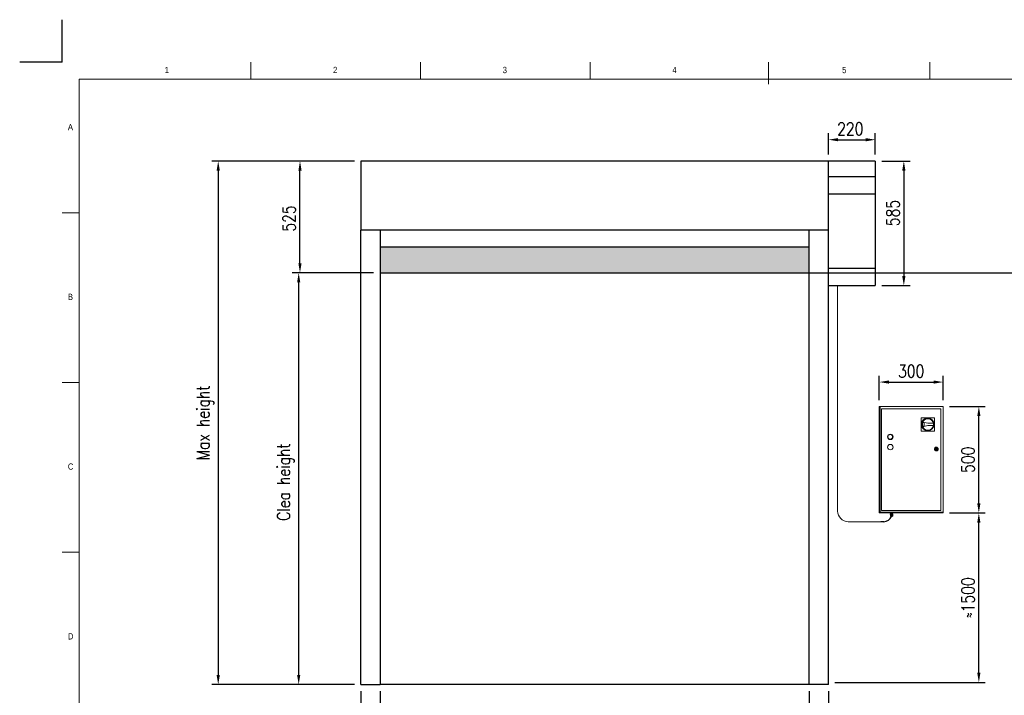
# Model space of a CAD drawing. Header units: millimetres. Extents: x 106533 to 120455, y 95328 to 100331.
# Tile 7 of 8: x 113495 to 118121, y 97158 to 100331. Entities that reach past the tile are written whole.
import ezdxf

# ---------------------------------------------------------------- set-up
doc = ezdxf.new("R2010")
doc.units = ezdxf.units.MM
doc.linetypes.add('ACAD_ISO02W100', pattern=[15, 12, -3])
for name, color, linetype in [('Disegno', 1, 'Continuous'), ('FORMAT', 7, 'Continuous'), ('Tratteggio', 4, 'ACAD_ISO02W100')]:
    doc.layers.add(name, color=color, linetype=linetype)
doc.styles.add('NYIP', font='romans.shx', dxfattribs={"width": 0.8})
doc.styles.add('SLDTEXTSTYLE0', font='GOTHIC.TTF', dxfattribs={"width": 0.913})
doc.dimstyles.new('STANDARD35', dxfattribs={"dimscale": 35, "dimtxt": 2, "dimasz": 1.5, "dimexe": 1, "dimexo": 1, "dimgap": 0.7, "dimtad": 1, "dimdec": 0, "dimdsep": 46, "dimtxsty": 'NYIP', "dimcen": 0, "dimclrd": 1, "dimclre": 1, "dimclrt": 2, "dimadec": 0, "dimazin": 0, "dimtfac": 1, "dimtdec": 0, "dimtix": 1, "dimtmove": 0, "dimatfit": 3, "dimfxl": 0, "dimtvp": 1, "dimtolj": 1, "dimtzin": 0, "dimarcsym": 0})

# ---------------------------------------------------------------- blocks, each defined once
blk = doc.blocks.new('A$C7C9C4F3F')
at = {"color": 7, "lineweight": 5}
blk.add_line((8295, 11245), (8295, 11504), dxfattribs=at)
at = {"layer": 'FORMAT', "color": 7, "lineweight": 5}
for p, q in [((2216, 11304), (2216, 11504)), ((4209, 11504), (4209, 11304)), ((6202, 11304), (6202, 11504)), ((10188, 11304), (10188, 11504)), ((16199, 11304), (199, 11304)), ((199, 11304), (199, 199)), ((199, 9738), (0, 9738)), ((0, 7745), (199, 7745)), ((0, 5752), (199, 5752))]:
    blk.add_line(p, q, dxfattribs=at)
at = {"color": 7, "lineweight": 5, "char_height": 73.8, "attachment_point": 1, "style": 'SLDTEXTSTYLE0'}
for s, insert in [('1', (1203, 11450)), ('2', (3180, 11450)), ('3', (5173, 11450)), ('4', (7166, 11450)), ('5', (9159, 11450)), ('A', (66, 10780)), ('B', (66, 8787)), ('C', (66, 6794)), ('D', (66, 4801))]:
    blk.add_mtext(s, dxfattribs=dict(at, insert=insert))
blk = doc.blocks.new('*D311')
at = {"color": 7, "lineweight": -2}
for p, q in [((117863.7, 98014.4), (118031.6, 98014.4)), ((118001.6, 97263.7), (118001.6, 97969.4)), ((117325.2, 97218.7), (118031.6, 97218.7))]:
    blk.add_line(p, q, dxfattribs=at)
at = {"color": 7}
for points in [[(118009.1, 97969.4), (117994.1, 97969.4), (118001.6, 98014.4)], [(117994.1, 97263.7), (118009.1, 97263.7), (118001.6, 97218.7)]]:
    blk.add_solid(points, dxfattribs=at)
at = {"layer": 'Defpoints', "color": 0}
for p in [(117833.7, 98014.4), (118001.6, 98014.4), (117295.2, 97218.7)]:
    blk.add_point(p, dxfattribs=at)
at = {"color": 7, "lineweight": 0, "insert": (117950.6, 97616.5), "char_height": 60, "attachment_point": 5, "rotation": 90, "style": 'NYIP'}
blk.add_mtext('\\A1;≈1500', dxfattribs=at)
blk = doc.blocks.new('*D312')
at = {"color": 7, "lineweight": -2}
for p, q in [((117864.1, 98514.4), (118031.6, 98514.4)), ((118001.6, 98059.4), (118001.6, 98469.4)), ((117864.1, 98014.4), (118031.6, 98014.4))]:
    blk.add_line(p, q, dxfattribs=at)
at = {"color": 7}
for points in [[(118009.1, 98469.4), (117994.1, 98469.4), (118001.6, 98514.4)], [(117994.1, 98059.4), (118009.1, 98059.4), (118001.6, 98014.4)]]:
    blk.add_solid(points, dxfattribs=at)
at = {"layer": 'Defpoints', "color": 0}
for p in [(117834.1, 98514.4), (118001.6, 98514.4), (117834.1, 98014.4)]:
    blk.add_point(p, dxfattribs=at)
at = {"color": 7, "lineweight": 0, "insert": (117950.6, 98264.4), "char_height": 60, "attachment_point": 5, "rotation": 90, "style": 'NYIP'}
blk.add_mtext('\\A1;500', dxfattribs=at)
blk = doc.blocks.new('*D313')
at = {"color": 7, "lineweight": -2}
for p, q in [((117205.2, 97178.2), (117205.2, 96952.2)), ((117295.2, 97178.2), (117295.2, 96952.2)), ((117160.2, 96982.2), (117115.2, 96982.2)), ((117205.2, 96982.2), (117295.2, 96982.2)), ((117295.2, 96982.2), (117504.9, 96982.2)), ((117340.2, 96982.2), (117385.2, 96982.2))]:
    blk.add_line(p, q, dxfattribs=at)
at = {"color": 7}
for points in [[(117160.2, 96974.7), (117160.2, 96989.7), (117205.2, 96982.2)], [(117340.2, 96989.7), (117340.2, 96974.7), (117295.2, 96982.2)]]:
    blk.add_solid(points, dxfattribs=at)
at = {"layer": 'Defpoints', "color": 0}
for p in [(117205.2, 97208.2), (117295.2, 97208.2), (117295.2, 96982.2)]:
    blk.add_point(p, dxfattribs=at)
at = {"color": 7, "lineweight": 0, "insert": (117445.1, 97033.2), "char_height": 60, "attachment_point": 5, "style": 'NYIP'}
blk.add_mtext('\\A1;90', dxfattribs=at)
blk = doc.blocks.new('*D314')
at = {"color": 7, "lineweight": -2}
for p, q in [((115098.2, 97178.2), (115098.2, 96946.2)), ((115188.2, 97178.2), (115188.2, 96946.2)), ((115098.2, 96976.2), (114888.5, 96976.2)), ((115053.2, 96976.2), (115008.2, 96976.2)), ((115098.2, 96976.2), (115188.2, 96976.2)), ((115233.2, 96976.2), (115278.2, 96976.2))]:
    blk.add_line(p, q, dxfattribs=at)
at = {"color": 7}
for points in [[(115053.2, 96968.7), (115053.2, 96983.7), (115098.2, 96976.2)], [(115233.2, 96983.7), (115233.2, 96968.7), (115188.2, 96976.2)]]:
    blk.add_solid(points, dxfattribs=at)
at = {"layer": 'Defpoints', "color": 0}
for p in [(115098.2, 97208.2), (115188.2, 97208.2), (115188.2, 96976.2)]:
    blk.add_point(p, dxfattribs=at)
at = {"color": 7, "lineweight": 0, "insert": (114948.4, 97027.2), "char_height": 60, "attachment_point": 5, "style": 'NYIP'}
blk.add_mtext('\\A1;90', dxfattribs=at)
blk = doc.blocks.new('*D315')
at = {"color": 7, "lineweight": -2}
for p, q in [((115188.2, 97178.2), (115188.2, 96952.2)), ((117205.2, 97178.2), (117205.2, 96952.2)), ((117160.2, 96982.2), (115233.2, 96982.2))]:
    blk.add_line(p, q, dxfattribs=at)
at = {"color": 7}
for points in [[(115233.2, 96989.7), (115233.2, 96974.7), (115188.2, 96982.2)], [(117160.2, 96974.7), (117160.2, 96989.7), (117205.2, 96982.2)]]:
    blk.add_solid(points, dxfattribs=at)
at = {"layer": 'Defpoints', "color": 0}
for p in [(115188.2, 97208.2), (117205.2, 97208.2), (115188.2, 96982.2)]:
    blk.add_point(p, dxfattribs=at)
at = {"color": 7, "lineweight": 0, "insert": (116203.2, 97033.2), "char_height": 60, "attachment_point": 5, "style": 'NYIP'}
blk.add_mtext('\\A1;Clear width', dxfattribs=at)
blk = doc.blocks.new('*D316')
at = {"color": 7, "lineweight": -2}
for p, q in [((115158.2, 99142.2), (114776.2, 99142.2)), ((114806.2, 97253.2), (114806.2, 99097.2)), ((115068.2, 97208.2), (114776.2, 97208.2))]:
    blk.add_line(p, q, dxfattribs=at)
at = {"color": 7}
for points in [[(114813.7, 99097.2), (114798.7, 99097.2), (114806.2, 99142.2)], [(114798.7, 97253.2), (114813.7, 97253.2), (114806.2, 97208.2)]]:
    blk.add_solid(points, dxfattribs=at)
at = {"layer": 'Defpoints', "color": 0}
for p in [(114806.2, 99142.2), (115188.2, 99142.2), (115098.2, 97208.2)]:
    blk.add_point(p, dxfattribs=at)
at = {"color": 7, "lineweight": 0, "insert": (114745.2, 98159.4), "char_height": 60, "attachment_point": 5, "rotation": 90, "style": 'NYIP'}
blk.add_mtext('\\A1;Clea height', dxfattribs=at)
blk = doc.blocks.new('*D317')
at = {"color": 7, "lineweight": -2}
for p, q in [((115068.2, 99667.2), (114782.2, 99667.2)), ((114812.2, 99187.2), (114812.2, 99622.2)), ((115158.2, 99142.2), (114782.2, 99142.2))]:
    blk.add_line(p, q, dxfattribs=at)
at = {"color": 7}
for points in [[(114819.7, 99622.2), (114804.7, 99622.2), (114812.2, 99667.2)], [(114804.7, 99187.2), (114819.7, 99187.2), (114812.2, 99142.2)]]:
    blk.add_solid(points, dxfattribs=at)
at = {"layer": 'Defpoints', "color": 0}
for p in [(114812.2, 99667.2), (115098.2, 99667.2), (115188.2, 99142.2)]:
    blk.add_point(p, dxfattribs=at)
at = {"color": 7, "lineweight": 0, "insert": (114761.2, 99397.1), "char_height": 60, "attachment_point": 5, "rotation": 90, "style": 'NYIP'}
blk.add_mtext('\\A1;525', dxfattribs=at)
blk = doc.blocks.new('*D318')
at = {"color": 7, "lineweight": -2}
for p, q in [((117295.2, 99697.2), (117295.2, 99797.2)), ((117515.2, 99697.2), (117515.2, 99797.2)), ((117340.2, 99767.2), (117470.2, 99767.2))]:
    blk.add_line(p, q, dxfattribs=at)
at = {"color": 7}
for points in [[(117340.2, 99774.7), (117340.2, 99759.7), (117295.2, 99767.2)], [(117470.2, 99759.7), (117470.2, 99774.7), (117515.2, 99767.2)]]:
    blk.add_solid(points, dxfattribs=at)
at = {"layer": 'Defpoints', "color": 0}
for p in [(117515.2, 99767.2), (117295.2, 99667.2), (117515.2, 99667.2)]:
    blk.add_point(p, dxfattribs=at)
at = {"color": 7, "lineweight": 0, "insert": (117397.6, 99818.2), "char_height": 60, "attachment_point": 5, "style": 'NYIP'}
blk.add_mtext('\\A1;220', dxfattribs=at)
blk = doc.blocks.new('*D319')
at = {"color": 7, "lineweight": -2}
for p, q in [((117545.2, 99667.2), (117679.2, 99667.2)), ((117649.2, 99622.2), (117649.2, 99127.2)), ((117545.2, 99082.2), (117679.2, 99082.2))]:
    blk.add_line(p, q, dxfattribs=at)
at = {"color": 7}
for points in [[(117656.7, 99622.2), (117641.7, 99622.2), (117649.2, 99667.2)], [(117641.7, 99127.2), (117656.7, 99127.2), (117649.2, 99082.2)]]:
    blk.add_solid(points, dxfattribs=at)
at = {"layer": 'Defpoints', "color": 0}
for p in [(117515.2, 99667.2), (117515.2, 99082.2), (117649.2, 99082.2)]:
    blk.add_point(p, dxfattribs=at)
at = {"color": 7, "lineweight": 0, "insert": (117598.2, 99423), "char_height": 60, "attachment_point": 5, "rotation": 90, "style": 'NYIP'}
blk.add_mtext('\\A1;585', dxfattribs=at)
blk = doc.blocks.new('*D320')
at = {"color": 7, "lineweight": -2}
for p, q in [((117533.7, 98544.4), (117533.7, 98659.1)), ((117578.7, 98629.1), (117788.7, 98629.1)), ((117833.7, 98544.4), (117833.7, 98659.1))]:
    blk.add_line(p, q, dxfattribs=at)
at = {"color": 7}
for points in [[(117578.7, 98636.6), (117578.7, 98621.6), (117533.7, 98629.1)], [(117788.7, 98621.6), (117788.7, 98636.6), (117833.7, 98629.1)]]:
    blk.add_solid(points, dxfattribs=at)
at = {"layer": 'Defpoints', "color": 0}
for p in [(117833.7, 98629.1), (117533.7, 98514.4), (117833.7, 98514.4)]:
    blk.add_point(p, dxfattribs=at)
at = {"color": 7, "lineweight": 0, "insert": (117683.7, 98680.1), "char_height": 60, "attachment_point": 5, "style": 'NYIP'}
blk.add_mtext('\\A1;300', dxfattribs=at)
blk = doc.blocks.new('*D326')
at = {"color": 7, "lineweight": -2}
for p, q in [((115068.2, 99667.2), (114398.2, 99667.2)), ((114428.2, 99622.2), (114428.2, 97253.2)), ((115068.2, 97208.2), (114398.2, 97208.2))]:
    blk.add_line(p, q, dxfattribs=at)
at = {"color": 7}
for points in [[(114435.7, 99622.2), (114420.7, 99622.2), (114428.2, 99667.2)], [(114420.7, 97253.2), (114435.7, 97253.2), (114428.2, 97208.2)]]:
    blk.add_solid(points, dxfattribs=at)
at = {"layer": 'Defpoints', "color": 0}
for p in [(115098.2, 99667.2), (114428.2, 97208.2), (115098.2, 97208.2)]:
    blk.add_point(p, dxfattribs=at)
at = {"color": 7, "lineweight": 0, "insert": (114367.2, 98437.7), "char_height": 60, "attachment_point": 5, "rotation": 90, "style": 'NYIP'}
blk.add_mtext('\\A1;Max height', dxfattribs=at)

msp = doc.modelspace()

# ---------------------------------------------------------------- hatches: boundary and pattern name
h = msp.add_hatch(color=256)
h.set_gradient(color2=(0, 0, 0), one_color=1)
h.paths.add_polyline_path([(117205.2, 99142.2), (117205.2, 99262.2), (115188.2, 99262.2), (115188.2, 99142.2)])

# ---------------------------------------------------------------- linework, layer by layer
at = {"color": 7}
for q in [(113695.4, 100330.8), (113495.4, 100130.8)]:
    msp.add_line((113695.4, 100130.8), q, dxfattribs=at)
for p, q in [((117205.2, 99262.2), (115188.2, 99262.2)), ((115188.2, 99262.2), (115188.2, 99142.2)), ((117205.2, 99142.2), (117205.2, 99262.2)), ((115188.2, 99142.2), (117205.2, 99142.2)), ((117101.4, 99142.2), (119651.6, 99142.2)), ((117555.3, 97973.3), (117541.2, 97973.3)), ((115098.2, 97208.2), (115188.2, 97208.2)), ((117205.2, 97208.2), (115188.2, 97208.2)), ((117295.2, 97208.2), (117205.2, 97208.2))]:
    msp.add_line(p, q)
at = {"color": 7, "lineweight": 5}
for p, q in [((117337.3, 99082.2), (117337.3, 98023)), ((117537.5, 98514.4), (117533.7, 98514.4)), ((117533.7, 98514.4), (117533.7, 98014.4)), ((117537.5, 98514.4), (117537.5, 98018.2)), ((117833.7, 98514.4), (117537.5, 98514.4)), ((117822.8, 98503.5), (117544.5, 98503.5)), ((117544.5, 98503.5), (117544.5, 98025.2)), ((117822.8, 98025.2), (117822.8, 98503.5)), ((117833.7, 98014.4), (117833.7, 98514.4)), ((117792.8, 98461.6), (117730.4, 98461.3)), ((117730.4, 98461.3), (117730.7, 98398.9)), ((117761.7, 98436), (117737, 98440.7)), ((117744.4, 98437.2), (117738.2, 98438.5)), ((117744.5, 98423.1), (117744.4, 98437.2)), ((117744.5, 98423.1), (117744.4, 98437.2)), ((117793.1, 98399.2), (117792.8, 98461.6)), ((117730.7, 98398.9), (117793.1, 98399.2)), ((117737.1, 98419.5), (117761.8, 98424.5)), ((117738.3, 98421.7), (117744.5, 98423.1)), ((117788, 98436.1), (117761.7, 98436)), ((117761.8, 98424.5), (117788, 98424.6)), ((117798.6, 98315.6), (117796.7, 98315.6)), ((117796.7, 98313.1), (117798.6, 98313.1)), ((117806.6, 98315.6), (117804.7, 98315.6)), ((117804.7, 98313.1), (117806.6, 98313.1)), ((117544.5, 98025.2), (117822.8, 98025.2)), ((117548.8, 98014.4), (117533.7, 98014.4)), ((117533.7, 98014.4), (117833.7, 98014.4)), ((117537.5, 98018.2), (117833.7, 98018.2)), ((117541, 98014.4), (117540.7, 98014.4)), ((117540.7, 98014.4), (117540.7, 98014.4)), ((117541.6, 98014.4), (117541, 98014.4)), ((117542.5, 98014.4), (117541.6, 98014.4)), ((117543.8, 98014.4), (117542.5, 98014.4)), ((117545.3, 98014.4), (117543.8, 98014.4)), ((117547, 98014.4), (117545.3, 98014.4)), ((117550.6, 98014.4), (117548.8, 98014.4)), ((117552.4, 98014.4), (117550.6, 98014.4)), ((117554, 98014.4), (117552.4, 98014.4)), ((117555.5, 98014.4), (117554, 98014.4)), ((117556.8, 98014.4), (117555.5, 98014.4)), ((117557.7, 98014.4), (117556.8, 98014.4)), ((117558.4, 98014.4), (117557.7, 98014.4)), ((117558.7, 98014.4), (117558.4, 98014.4)), ((117558.7, 98014.4), (117558.7, 98014.4)), ((117581, 98014.4), (117580.7, 98014.4)), ((117580.7, 98014.4), (117580.7, 98014.4)), ((117581.6, 98014.4), (117581, 98014.4)), ((117582.5, 98014.4), (117581.6, 98014.4)), ((117583.8, 98014.4), (117582.5, 98014.4)), ((117585.3, 98014.4), (117583.8, 98014.4)), ((117585.2, 98007.9), (117585.2, 98010.4)), ((117585.2, 98010.4), (117588.3, 98010.4)), ((117585.2, 98007.9), (117588.3, 98007.9)), ((117587.4, 98007.9), (117585.2, 98007.9)), ((117587, 98014.4), (117585.3, 98014.4)), ((117586, 98000.4), (117586, 98005.9)), ((117586, 98005.9), (117591.4, 98005.9)), ((117586.3, 97998.6), (117586, 98000.4)), ((117586, 98000.4), (117588.7, 98000.4)), ((117586, 98000.4), (117586.1, 98000.4)), ((117586, 98000.4), (117586, 98000.4)), ((117586, 98000.4), (117586, 98000.4)), ((117586.1, 98000.4), (117586.2, 98000.4)), ((117586.2, 98000.4), (117586.4, 98000.4)), ((117586.5, 97998.6), (117586.3, 97998.6)), ((117586.3, 97998.6), (117586.3, 97998.6)), ((117586.4, 98000.4), (117586.7, 98000.4)), ((117586.9, 97998.6), (117586.5, 97998.6)), ((117586.7, 98000.4), (117587.1, 98000.4)), ((117586.9, 98010.4), (117586.9, 98014.4)), ((117587.4, 97998.6), (117586.9, 97998.6)), ((117588.8, 98014.4), (117587, 98014.4)), ((117587.1, 98000.4), (117587.6, 98000.4)), ((117587.4, 98005.9), (117587.4, 98007.9)), ((117587.4, 98007.9), (117587.5, 98007.9)), ((117588.1, 97998.6), (117587.4, 97998.6)), ((117587.5, 98007.9), (117587.6, 98007.9)), ((117587.6, 98007.9), (117588, 98007.9)), ((117587.6, 98000.4), (117588.1, 98000.4)), ((117587.9, 97997.4), (117587.8, 97997.4)), ((117587.8, 97997.4), (117587.9, 97997.4)), ((117588.2, 97997.4), (117587.9, 97997.4)), ((117587.9, 97997.4), (117588.2, 97997.4)), ((117588, 98007.9), (117588.5, 98007.9)), ((117588.1, 98000.4), (117588.7, 98000.4)), ((117588.9, 97998.6), (117588.1, 97998.6)), ((117588.6, 97997.4), (117588.2, 97997.4)), ((117588.2, 97997.4), (117588.6, 97997.4)), ((117588.3, 98007.9), (117588.3, 98010.4)), ((117588.3, 98010.4), (117594.6, 98010.4)), ((117588.3, 98007.9), (117594.6, 98007.9)), ((117588.5, 98007.9), (117589.2, 98007.9)), ((117589.2, 97997.4), (117588.6, 97997.4)), ((117588.6, 97997.4), (117589.2, 97997.4)), ((117588.7, 98000.4), (117591.4, 98000.4)), ((117588.7, 98000.4), (117589.4, 98000.4)), ((117590.6, 98014.4), (117588.8, 98014.4)), ((117589.8, 97998.6), (117588.9, 97998.6)), ((117589.1, 97997.4), (117589, 97997.4)), ((117589, 97997.4), (117589, 97997.4)), ((117589, 97997.4), (117589.1, 97997.4)), ((117589.5, 97997.4), (117589.1, 97997.4)), ((117589.1, 97997.4), (117589.5, 97997.4)), ((117589.2, 98007.9), (117590, 98007.9)), ((117589.9, 97997.4), (117589.2, 97997.4)), ((117589.2, 97997.4), (117589.9, 97997.4)), ((117589.4, 98000.4), (117590, 98000.4)), ((117590, 97997.4), (117589.5, 97997.4)), ((117589.5, 97997.4), (117590, 97997.4)), ((117590.7, 97998.6), (117589.8, 97998.6)), ((117590.6, 97997.4), (117589.9, 97997.4)), ((117589.9, 97997.4), (117590.6, 97997.4)), ((117590, 98007.9), (117590.8, 98007.9)), ((117590, 98000.4), (117590.7, 98000.4)), ((117590.6, 97997.4), (117590, 97997.4)), ((117590, 97997.4), (117590.6, 97997.4)), ((117592.4, 98014.4), (117590.6, 98014.4)), ((117591.4, 97997.4), (117590.6, 97997.4)), ((117590.6, 97997.4), (117591.4, 97997.4)), ((117591.3, 97997.4), (117590.6, 97997.4)), ((117590.6, 97997.4), (117591.3, 97997.4)), ((117590.7, 98000.4), (117591.4, 98000.4)), ((117591.7, 97998.6), (117590.7, 97998.6)), ((117590.8, 98007.9), (117591.6, 98007.9)), ((117591.9, 97997.4), (117591.3, 97997.4)), ((117591.3, 97997.4), (117591.9, 97997.4)), ((117591.4, 98000.4), (117591.4, 98005.9)), ((117591.4, 98005.9), (117596.8, 98005.9)), ((117591.4, 98000.4), (117594.1, 98000.4)), ((117591.4, 98000.4), (117592.1, 98000.4)), ((117592.2, 97997.4), (117591.4, 97997.4)), ((117591.4, 97997.4), (117592.2, 97997.4)), ((117591.6, 98007.9), (117592.5, 98007.9)), ((117592.6, 97998.6), (117591.7, 97998.6)), ((117592.6, 97997.4), (117591.9, 97997.4)), ((117591.9, 97997.4), (117592.6, 97997.4)), ((117592.1, 98000.4), (117592.8, 98000.4)), ((117593, 97997.4), (117592.2, 97997.4)), ((117592.2, 97997.4), (117593, 97997.4)), ((117594, 98014.4), (117592.4, 98014.4)), ((117592.5, 98007.9), (117593.3, 98007.9)), ((117593.6, 97998.6), (117592.6, 97998.6)), ((117593.1, 97997.4), (117592.6, 97997.4)), ((117592.6, 97997.4), (117593.1, 97997.4)), ((117592.8, 98000.4), (117593.5, 98000.4)), ((117593.7, 97997.4), (117593, 97997.4)), ((117593, 97997.4), (117593.7, 97997.4)), ((117593.6, 97997.4), (117593.1, 97997.4)), ((117593.1, 97997.4), (117593.6, 97997.4)), ((117593.3, 98007.9), (117594, 98007.9)), ((117593.5, 98000.4), (117594.1, 98000.4)), ((117594.4, 97998.6), (117593.6, 97998.6)), ((117593.8, 97997.4), (117593.6, 97997.4)), ((117593.6, 97997.4), (117593.8, 97997.4)), ((117594.3, 97997.4), (117593.7, 97997.4)), ((117593.7, 97997.4), (117594.3, 97997.4)), ((117593.9, 97997.4), (117593.8, 97997.4)), ((117593.8, 97997.4), (117593.9, 97997.4)), ((117595.5, 98014.4), (117594, 98014.4)), ((117594, 98007.9), (117594.6, 98007.9)), ((117594.1, 98000.4), (117596.8, 98000.4)), ((117594.1, 98000.4), (117594.7, 98000.4)), ((117594.7, 97997.4), (117594.3, 97997.4)), ((117594.3, 97997.4), (117594.7, 97997.4)), ((117595.1, 97998.6), (117594.4, 97998.6)), ((117594.6, 98007.9), (117594.6, 98010.4)), ((117594.6, 98010.4), (117597.7, 98010.4)), ((117594.6, 98007.9), (117595.1, 98007.9)), ((117594.6, 98007.9), (117597.7, 98007.9)), ((117594.7, 98000.4), (117595.3, 98000.4)), ((117595, 97997.4), (117594.7, 97997.4)), ((117594.7, 97997.4), (117595, 97997.4)), ((117595.1, 97997.4), (117595, 97997.4)), ((117595, 97997.4), (117595.1, 97997.4)), ((117595.1, 98007.9), (117595.3, 98007.9)), ((117595.7, 97998.6), (117595.1, 97998.6)), ((117595.3, 98007.9), (117595.4, 98007.9)), ((117595.3, 98000.4), (117595.7, 98000.4)), ((117595.4, 98007.9), (117595.4, 98005.9)), ((117595.4, 98007.9), (117595.4, 98007.9)), ((117597.7, 98007.9), (117595.4, 98007.9)), ((117596.8, 98014.4), (117595.5, 98014.4)), ((117595.7, 98000.4), (117596.1, 98000.4)), ((117596.2, 97998.6), (117595.7, 97998.6)), ((117595.9, 98014.4), (117595.9, 98010.4)), ((117596.1, 98000.4), (117596.4, 98000.4)), ((117596.5, 97998.6), (117596.2, 97998.6)), ((117596.4, 98000.4), (117596.7, 98000.4)), ((117596.6, 97998.6), (117596.5, 97998.6)), ((117596.8, 98000.4), (117596.6, 97998.6)), ((117596.7, 98000.4), (117596.8, 98000.4)), ((117597.7, 98014.4), (117596.8, 98014.4)), ((117596.8, 98000.4), (117596.8, 98005.9)), ((117596.8, 98000.4), (117596.8, 98000.4)), ((117596.8, 98000.4), (117596.8, 98000.4)), ((117596.8, 98000.4), (117596.8, 98000.4)), ((117598.4, 98014.4), (117597.7, 98014.4)), ((117597.7, 98007.9), (117597.7, 98010.4)), ((117598.7, 98014.4), (117598.4, 98014.4)), ((117598.7, 98014.4), (117598.7, 98014.4)), ((117621, 98014.4), (117620.7, 98014.4)), ((117620.7, 98014.4), (117620.7, 98014.4)), ((117621.6, 98014.4), (117621, 98014.4)), ((117622.5, 98014.4), (117621.6, 98014.4)), ((117623.8, 98014.4), (117622.5, 98014.4)), ((117625.3, 98014.4), (117623.8, 98014.4)), ((117627, 98014.4), (117625.3, 98014.4)), ((117628.8, 98014.4), (117627, 98014.4)), ((117630.6, 98014.4), (117628.8, 98014.4)), ((117632.4, 98014.4), (117630.6, 98014.4)), ((117634, 98014.4), (117632.4, 98014.4)), ((117635.5, 98014.4), (117634, 98014.4)), ((117636.8, 98014.4), (117635.5, 98014.4)), ((117637.7, 98014.4), (117636.8, 98014.4)), ((117638.4, 98014.4), (117637.7, 98014.4)), ((117638.7, 98014.4), (117638.4, 98014.4)), ((117638.7, 98014.4), (117638.7, 98014.4)), ((117769, 98014.4), (117768.7, 98014.4)), ((117768.7, 98014.4), (117768.7, 98014.4)), ((117769.6, 98014.4), (117769, 98014.4)), ((117770.5, 98014.4), (117769.6, 98014.4)), ((117771.8, 98014.4), (117770.5, 98014.4)), ((117773.3, 98014.4), (117771.8, 98014.4)), ((117775, 98014.4), (117773.3, 98014.4)), ((117776.8, 98014.4), (117775, 98014.4)), ((117778.6, 98014.4), (117776.8, 98014.4)), ((117780.4, 98014.4), (117778.6, 98014.4)), ((117782, 98014.4), (117780.4, 98014.4)), ((117783.5, 98014.4), (117782, 98014.4)), ((117784.8, 98014.4), (117783.5, 98014.4)), ((117785.7, 98014.4), (117784.8, 98014.4)), ((117786.4, 98014.4), (117785.7, 98014.4)), ((117786.7, 98014.4), (117786.4, 98014.4)), ((117786.7, 98014.4), (117786.7, 98014.4)), ((117809, 98014.4), (117808.7, 98014.4)), ((117808.7, 98014.4), (117808.7, 98014.4)), ((117809.6, 98014.4), (117809, 98014.4)), ((117810.5, 98014.4), (117809.6, 98014.4)), ((117811.8, 98014.4), (117810.5, 98014.4)), ((117813.3, 98014.4), (117811.8, 98014.4)), ((117815, 98014.4), (117813.3, 98014.4)), ((117816.8, 98014.4), (117815, 98014.4)), ((117818.6, 98014.4), (117816.8, 98014.4)), ((117820.4, 98014.4), (117818.6, 98014.4)), ((117822, 98014.4), (117820.4, 98014.4)), ((117823.5, 98014.4), (117822, 98014.4)), ((117824.8, 98014.4), (117823.5, 98014.4)), ((117825.7, 98014.4), (117824.8, 98014.4)), ((117826.4, 98014.4), (117825.7, 98014.4)), ((117833.7, 98014.4), (117826.4, 98014.4)), ((117826.7, 98014.4), (117826.7, 98014.4)), ((117833.7, 98014.4), (117833.7, 98018.2)), ((117387.3, 97973.3), (117541.2, 97973.3))]:
    msp.add_line(p, q, dxfattribs=at)
for centre, radius in [((117761.7, 98430.2), 29.8), ((117761.7, 98430.2), 26.9), ((117585.5, 98371.7), 12.8), ((117585.5, 98371.7), 10.9), ((117585.5, 98323.7), 12.8), ((117801.7, 98314.4), 8.96), ((117801.7, 98314.4), 7.68), ((117801.7, 98314.4), 5.12), ((117801.7, 98314.4), 1.28)]:
    msp.add_circle(centre, radius, dxfattribs=at)
for centre, radius, start, end in [((117761.7, 98430.2), 26.9, 157.1644, 203.4292), ((117761.7, 98430.2), 25, 160.703, 199.8905), ((117761.7, 98430.2), 26.9, 347.9232, 12.6704), ((117801.7, 98314.4), 5.12, 14.4775, 165.5225), ((117801.7, 98314.4), 5.12, 194.4775, 345.5225), ((117801.7, 98314.4), 3.3, 22.8511, 157.1489), ((117801.7, 98314.4), 3.3, 202.8511, 337.1489), ((117390.9, 98026.9), 53.8, 184.2365, 266.1603)]:
    msp.add_arc(centre, radius, start, end, dxfattribs=at)
msp.add_arc((117553.4, 98015.2), 42, 272.4799, 334.7883)
for points, knots in [([(117587.7, 97997.4), (117587.7, 97997.4), (117587.6, 97997.4), (117587.5, 97997.4), (117587.3, 97997.4), (117587, 97997.6), (117586.7, 97997.9), (117586.4, 97998.2), (117586.4, 97998.5), (117586.3, 97998.6)], [0, 0, 0, 0, 0.004473, 0.071345, 0.184056, 0.381389, 0.583308, 0.787337, 1, 1, 1, 1]), ([(117596.5, 97998.6), (117596.5, 97998.5), (117596.5, 97998.3), (117596.3, 97998), (117596.1, 97997.8), (117595.9, 97997.6), (117595.6, 97997.5), (117595.4, 97997.4), (117595.3, 97997.4), (117595.2, 97997.4), (117595.2, 97997.4)], [0, 0, 0, 0, 0.127932, 0.334083, 0.512603, 0.668158, 0.801193, 0.910237, 0.992808, 1, 1, 1, 1])]:
    msp.add_open_spline(points, degree=3, knots=knots, dxfattribs=at)
at = {"layer": 'Disegno', "color": 7}
for p, q in [((115098.2, 99667.2), (115098.2, 99342.2)), ((117515.2, 99667.2), (115098.2, 99667.2)), ((117295.2, 99342.2), (117295.2, 99667.2)), ((117515.2, 99667.2), (117515.2, 99082.2)), ((117515.2, 99592.2), (117295.2, 99592.2)), ((117515.2, 99512.2), (117295.2, 99512.2)), ((117295.2, 99342.2), (115098.2, 99342.2)), ((115098.2, 97208.2), (115098.2, 99342.2)), ((115188.2, 99342.2), (115188.2, 97208.2)), ((117205.2, 97208.2), (117205.2, 99342.2)), ((117295.2, 97208.2), (117295.2, 99342.2)), ((117515.2, 99162.2), (117295.2, 99162.2)), ((117295.2, 99082.2), (117515.2, 99082.2))]:
    msp.add_line(p, q, dxfattribs=at)
at = {"layer": 'Tratteggio', "color": 7, "ltscale": 40}
msp.add_line((115188.2, 99142.2), (117205.2, 99142.2), dxfattribs=at)

# ---------------------------------------------------------------- block references
at = {"xscale": 0.4, "yscale": 0.4, "zscale": 0.4}
msp.add_blockref('A$C7C9C4F3F', (113695.4, 95529.3), dxfattribs=at)

# ---------------------------------------------------------------- dimensions: what is measured, and where the dimension line sits
at = {"color": 7, "lineweight": 0}
for base, p1, p2, angle, picture, middle in [((117515.2, 99767.2), (117295.2, 99667.2), (117515.2, 99667.2), 180, '*D318', (117397.6, 99767.2)), ((114812.2, 99667.2), (115188.2, 99142.2), (115098.2, 99667.2), 90, '*D317', (114812.2, 99397.1)), ((117649.2, 99082.2), (117515.2, 99667.2), (117515.2, 99082.2), 90, '*D319', (117649.2, 99423)), ((115188.2, 96976.2), (115098.2, 97208.2), (115188.2, 97208.2), 180, '*D314', (114948.4, 96976.2)), ((117295.2, 96982.2), (117205.2, 97208.2), (117295.2, 97208.2), 180, '*D313', (117445.1, 96982.2))]:
    dim = msp.add_linear_dim(base=base, p1=p1, p2=p2, angle=angle, dimstyle='STANDARD35', override={"dimscale": 30, "dimclrd": 7, "dimclre": 7, "dimclrt": 7}, dxfattribs=at)
    dim.commit()
    dim.dimension.update_dxf_attribs({"geometry": picture, "text_midpoint": middle, "dimtype": 160})
for base, p1, p2, text, picture, middle in [((114428.2, 97208.2), (115098.2, 99667.2), (115098.2, 97208.2), 'Max height', '*D326', (114367.2, 98437.7)), ((118001.6, 98014.4), (117295.2, 97218.7), (117833.7, 98014.4), '≈1500', '*D311', (117950.6, 97616.5))]:
    dim = msp.add_linear_dim(base=base, p1=p1, p2=p2, angle=90, text=text, dimstyle='STANDARD35', override={"dimscale": 30, "dimclrd": 7, "dimclre": 7, "dimclrt": 7}, dxfattribs=at)
    dim.commit()
    dim.dimension.update_dxf_attribs({"geometry": picture, "text_midpoint": middle})
for base, p1, p2, angle, text, picture, middle in [((114806.2, 99142.2), (115098.2, 97208.2), (115188.2, 99142.2), 90, 'Clea height', '*D316', (114806.2, 98159.4)), ((115188.2, 96982.2), (117205.2, 97208.2), (115188.2, 97208.2), 180, 'Clear width', '*D315', (116203.2, 96982.2))]:
    dim = msp.add_linear_dim(base=base, p1=p1, p2=p2, angle=angle, text=text, dimstyle='STANDARD35', override={"dimscale": 30, "dimclrd": 7, "dimclre": 7, "dimclrt": 7}, dxfattribs=at)
    dim.commit()
    dim.dimension.update_dxf_attribs({"geometry": picture, "text_midpoint": middle, "dimtype": 160})
for base, p1, p2, angle, picture, middle in [((117833.7, 98629.1), (117533.7, 98514.4), (117833.7, 98514.4), 0, '*D320', (117683.7, 98680.1)), ((118001.6, 98514.4), (117834.1, 98014.4), (117834.1, 98514.4), 90, '*D312', (117950.6, 98264.4))]:
    dim = msp.add_linear_dim(base=base, p1=p1, p2=p2, angle=angle, dimstyle='STANDARD35', override={"dimscale": 30, "dimclrd": 7, "dimclre": 7, "dimclrt": 7}, dxfattribs=at)
    dim.commit()
    dim.dimension.update_dxf_attribs({"geometry": picture, "text_midpoint": middle})

doc.saveas('drawing.dxf')
